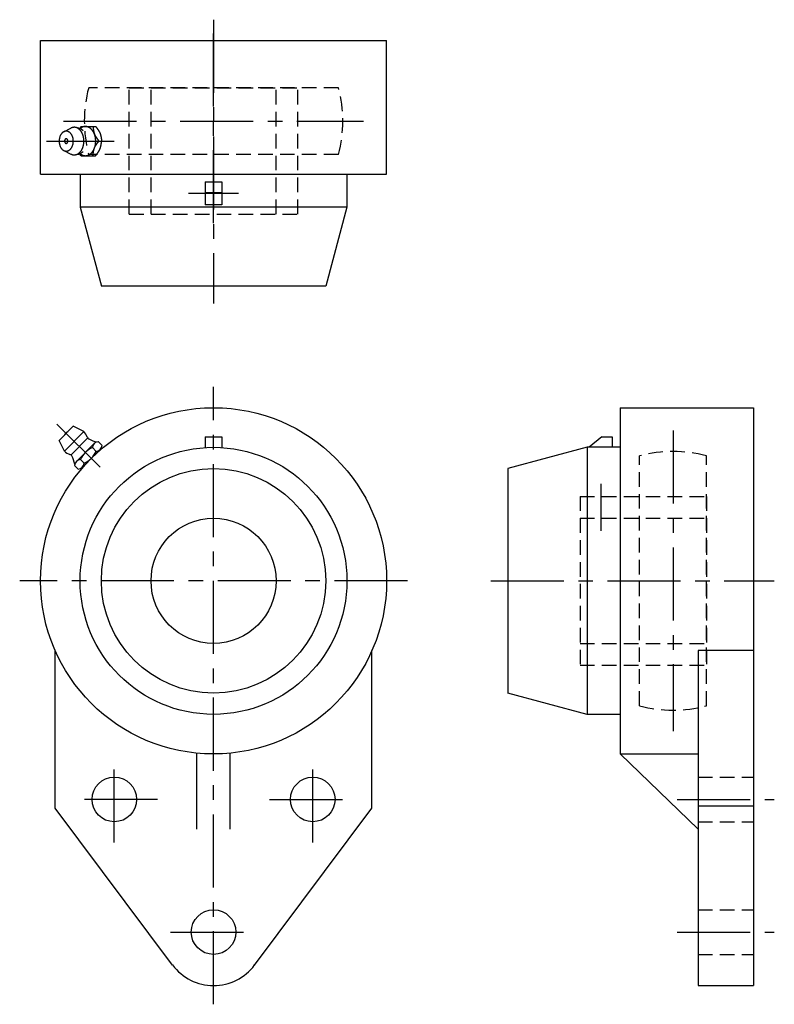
# Model space of a CAD drawing. Extents: x -46 to 134, y -102 to 134.
import ezdxf

# ---------------------------------------------------------------- set-up
doc = ezdxf.new("R2010")
doc.units = 0
doc.header["$LTSCALE"] = 14
doc.header["$MEASUREMENT"] = 0
doc.linetypes.add('CENTER', pattern=[2, 1.25, -0.25, 0.25, -0.25])
doc.linetypes.add('HIDDEN', pattern=[0.375, 0.25, -0.125])
doc.layers.get('0').update_dxf_attribs({"linetype": 'CONTINUOUS'})
doc.layers.add('CENTER', color=1, linetype='CENTER')
doc.layers.add('HIDDEN', color=3, linetype='HIDDEN')

msp = doc.modelspace()

# ---------------------------------------------------------------- linework, layer by layer
for p, q in [((-41.5, 129.5), (41.5, 129.5)), ((-41.5, 97.5), (-41.5, 129.5)), ((41.5, 97.5), (41.5, 129.5)), ((-31.78, 108.9), (-32.14, 108.44)), ((-31.78, 108.9), (-28.28, 108.9)), ((-35.9, 107.66), (-34.2, 108.51)), ((-27.5, 105.4), (-26.85, 105.4)), ((-35.9, 103.14), (-34.2, 102.29)), ((-31.78, 101.9), (-32.14, 102.36)), ((-31.78, 101.9), (-28.28, 101.9)), ((-41.5, 97.5), (41.5, 97.5)), ((-32, 97.5), (-32, 89.6)), ((32, 97.5), (32, 89.6)), ((-2, 95.6), (-2, 90.12)), ((-2, 95.6), (2, 95.6)), ((2, 95.6), (2, 90.12)), ((-2, 93.1), (2, 93.1)), ((2, 90.12), (-2, 90.12)), ((32, 89.6), (-32, 89.6)), ((-32, 89.6), (-26.91, 70.6)), ((32, 89.6), (26.91, 70.6)), ((26.91, 70.6), (-26.91, 70.6)), ((97.5, 41.5), (129.5, 41.5)), ((97.5, 41.5), (97.5, -41.5)), ((129.5, 41.5), (129.5, -97)), ((-37.05, 33.66), (-33.66, 37.05)), ((-35.78, 31.11), (-31.11, 35.78)), ((-31.11, 35.78), (-33.66, 37.05)), ((-35.78, 31.11), (-37.05, 33.66)), ((-30.23, 34.19), (-34.19, 30.23)), ((-27.64, 33.36), (-26.75, 32.46)), ((-2, 34.5), (-2, 31.93)), ((-2, 34.5), (2, 34.5)), ((2, 34.5), (2, 31.93)), ((93.1, 34.5), (90.12, 32)), ((93.1, 34.5), (95.6, 34.5)), ((95.6, 34.5), (95.6, 32)), ((-32.9, 28.62), (-28.62, 32.9)), ((-27.2, 31.49), (-31.49, 27.2)), ((-29.07, 31.93), (-28.18, 31.04)), ((89.6, 32), (70.6, 26.91)), ((97.5, 32), (89.6, 32)), ((89.6, 32), (89.6, -32)), ((-31.93, 29.07), (-31.04, 28.18)), ((-32.46, 26.75), (-33.36, 27.64)), ((70.6, 26.91), (70.6, -26.91)), ((-38, -54.5), (-38, -16.68)), ((38, -54.5), (38, -16.68)), ((116.2, -16.68), (116.2, -97)), ((129.5, -16.68), (116.2, -16.68)), ((89.6, -32), (70.6, -26.91)), ((97.5, -32), (89.6, -32)), ((-4, -59.5), (-4, -41.31)), ((4, -59.5), (4, -41.31)), ((97.5, -41.5), (116.2, -41.5)), ((116.2, -59.5), (97.5, -41.5)), ((129.5, -54), (116.2, -54)), ((-9.84, -92.08), (-38, -54.5)), ((9.84, -92.08), (38, -54.5)), ((116.2, -97), (129.5, -97))]:
    msp.add_line(p, q)
for points in [[(-34.2, 102.29, 0), (-34.14, 102.26, 0), (-34.07, 102.23, 0), (-34, 102.2, 0), (-33.94, 102.18, 0), (-33.87, 102.16, 0), (-33.8, 102.14, 0), (-33.73, 102.13, 0), (-33.66, 102.12, 0), (-33.59, 102.11, 0), (-33.52, 102.1, 0), (-33.45, 102.1, 0), (-33.38, 102.1, 0), (-33.31, 102.1, 0), (-33.24, 102.11, 0), (-33.17, 102.12, 0), (-33.11, 102.13, 0), (-33.04, 102.15, 0), (-32.97, 102.16, 0), (-32.9, 102.18, 0), (-32.83, 102.21, 0), (-32.77, 102.24, 0), (-32.7, 102.26, 0), (-32.63, 102.3, 0), (-32.57, 102.33, 0), (-32.5, 102.37, 0), (-32.44, 102.41, 0), (-32.38, 102.45, 0), (-32.32, 102.5, 0), (-32.25, 102.55, 0), (-32.19, 102.6, 0), (-32.14, 102.65, 0), (-32.08, 102.71, 0), (-32.02, 102.76, 0), (-31.97, 102.82, 0), (-31.91, 102.89, 0), (-31.86, 102.95, 0), (-31.81, 103.02, 0), (-31.76, 103.09, 0), (-31.71, 103.16, 0), (-31.67, 103.23, 0), (-31.62, 103.31, 0), (-31.58, 103.39, 0), (-31.54, 103.46, 0), (-31.5, 103.54, 0), (-31.46, 103.63, 0), (-31.42, 103.71, 0), (-31.39, 103.8, 0), (-31.35, 103.88, 0), (-31.32, 103.97, 0), (-31.29, 104.06, 0), (-31.27, 104.15, 0), (-31.24, 104.24, 0), (-31.22, 104.34, 0), (-31.2, 104.43, 0), (-31.18, 104.52, 0), (-31.16, 104.62, 0), (-31.14, 104.72, 0), (-31.13, 104.81, 0), (-31.12, 104.91, 0), (-31.11, 105.01, 0), (-31.1, 105.1, 0), (-31.1, 105.2, 0), (-31.09, 105.3, 0), (-31.09, 105.4, 0), (-31.09, 105.5, 0), (-31.1, 105.6, 0), (-31.1, 105.7, 0), (-31.11, 105.79, 0), (-31.12, 105.89, 0), (-31.13, 105.99, 0), (-31.14, 106.08, 0), (-31.16, 106.18, 0), (-31.18, 106.28, 0), (-31.2, 106.37, 0), (-31.22, 106.46, 0), (-31.24, 106.56, 0), (-31.27, 106.65, 0), (-31.29, 106.74, 0), (-31.32, 106.83, 0), (-31.35, 106.92, 0), (-31.39, 107, 0), (-31.42, 107.09, 0), (-31.46, 107.17, 0), (-31.5, 107.26, 0), (-31.54, 107.34, 0), (-31.58, 107.41, 0), (-31.62, 107.49, 0), (-31.67, 107.57, 0), (-31.71, 107.64, 0), (-31.76, 107.71, 0), (-31.81, 107.78, 0), (-31.86, 107.85, 0), (-31.91, 107.91, 0), (-31.97, 107.98, 0), (-32.02, 108.04, 0), (-32.08, 108.09, 0), (-32.14, 108.15, 0), (-32.19, 108.2, 0), (-32.25, 108.25, 0), (-32.32, 108.3, 0), (-32.38, 108.35, 0), (-32.44, 108.39, 0), (-32.5, 108.43, 0), (-32.57, 108.47, 0), (-32.63, 108.5, 0), (-32.7, 108.54, 0), (-32.77, 108.56, 0), (-32.83, 108.59, 0), (-32.9, 108.62, 0), (-32.97, 108.64, 0), (-33.04, 108.65, 0), (-33.11, 108.67, 0), (-33.17, 108.68, 0), (-33.24, 108.69, 0), (-33.31, 108.7, 0), (-33.38, 108.7, 0), (-33.45, 108.7, 0), (-33.52, 108.7, 0), (-33.59, 108.69, 0), (-33.66, 108.68, 0), (-33.73, 108.67, 0), (-33.8, 108.66, 0), (-33.87, 108.64, 0), (-33.94, 108.62, 0), (-34, 108.6, 0), (-34.07, 108.57, 0), (-34.14, 108.54, 0), (-34.2, 108.51, 0)], [(-32.03, 102.41, 0), (-31.96, 102.35, 0), (-31.88, 102.3, 0), (-31.81, 102.25, 0), (-31.74, 102.2, 0), (-31.66, 102.15, 0), (-31.58, 102.11, 0), (-31.51, 102.07, 0), (-31.43, 102.04, 0), (-31.35, 102.01, 0), (-31.27, 101.98, 0), (-31.19, 101.96, 0), (-31.11, 101.94, 0), (-31.03, 101.92, 0), (-30.95, 101.91, 0), (-30.86, 101.9, 0), (-30.78, 101.9, 0), (-30.7, 101.9, 0), (-30.62, 101.9, 0), (-30.54, 101.91, 0), (-30.46, 101.92, 0), (-30.37, 101.94, 0), (-30.29, 101.96, 0), (-30.21, 101.98, 0), (-30.13, 102.01, 0), (-30.05, 102.04, 0), (-29.98, 102.07, 0), (-29.9, 102.11, 0), (-29.82, 102.15, 0), (-29.75, 102.19, 0), (-29.67, 102.24, 0), (-29.6, 102.29, 0), (-29.53, 102.35, 0), (-29.46, 102.41, 0), (-29.39, 102.47, 0), (-29.32, 102.53, 0), (-29.25, 102.6, 0), (-29.19, 102.67, 0), (-29.13, 102.75, 0), (-29.06, 102.82, 0), (-29, 102.9, 0), (-28.95, 102.99, 0), (-28.89, 103.07, 0), (-28.84, 103.16, 0), (-28.79, 103.25, 0), (-28.74, 103.34, 0), (-28.69, 103.44, 0), (-28.65, 103.53, 0), (-28.6, 103.63, 0), (-28.56, 103.73, 0), (-28.52, 103.84, 0), (-28.49, 103.94, 0), (-28.46, 104.05, 0), (-28.43, 104.15, 0), (-28.4, 104.26, 0), (-28.37, 104.37, 0), (-28.35, 104.48, 0), (-28.33, 104.6, 0), (-28.31, 104.71, 0), (-28.3, 104.82, 0), (-28.29, 104.94, 0), (-28.28, 105.05, 0), (-28.27, 105.17, 0), (-28.27, 105.28, 0), (-28.26, 105.4, 0), (-28.27, 105.52, 0), (-28.27, 105.63, 0), (-28.28, 105.75, 0), (-28.29, 105.86, 0), (-28.3, 105.98, 0), (-28.31, 106.09, 0), (-28.33, 106.2, 0), (-28.35, 106.32, 0), (-28.37, 106.43, 0), (-28.4, 106.54, 0), (-28.43, 106.65, 0), (-28.46, 106.75, 0), (-28.49, 106.86, 0), (-28.52, 106.96, 0), (-28.56, 107.07, 0), (-28.6, 107.17, 0), (-28.65, 107.27, 0), (-28.69, 107.36, 0), (-28.74, 107.46, 0), (-28.79, 107.55, 0), (-28.84, 107.64, 0), (-28.89, 107.73, 0), (-28.95, 107.81, 0), (-29, 107.9, 0), (-29.06, 107.98, 0), (-29.13, 108.05, 0), (-29.19, 108.13, 0), (-29.25, 108.2, 0), (-29.32, 108.27, 0), (-29.39, 108.33, 0), (-29.46, 108.39, 0), (-29.53, 108.45, 0), (-29.6, 108.51, 0), (-29.67, 108.56, 0), (-29.75, 108.61, 0), (-29.82, 108.65, 0), (-29.9, 108.69, 0), (-29.98, 108.73, 0), (-30.05, 108.76, 0), (-30.13, 108.79, 0), (-30.21, 108.82, 0), (-30.29, 108.84, 0), (-30.37, 108.86, 0), (-30.46, 108.88, 0), (-30.54, 108.89, 0), (-30.62, 108.9, 0), (-30.7, 108.9, 0), (-30.78, 108.9, 0), (-30.86, 108.9, 0), (-30.95, 108.89, 0), (-31.03, 108.88, 0), (-31.11, 108.86, 0), (-31.19, 108.84, 0), (-31.27, 108.82, 0), (-31.35, 108.79, 0), (-31.43, 108.76, 0), (-31.51, 108.73, 0), (-31.58, 108.69, 0), (-31.66, 108.65, 0), (-31.74, 108.6, 0), (-31.81, 108.55, 0), (-31.88, 108.5, 0), (-31.96, 108.45, 0), (-32.03, 108.39, 0)], [(-28.93, 108.9, 0), (-28.92, 108.88, 0), (-28.92, 108.85, 0), (-28.92, 108.83, 0), (-28.92, 108.8, 0), (-28.91, 108.78, 0), (-28.91, 108.75, 0), (-28.91, 108.73, 0), (-28.9, 108.7, 0), (-28.9, 108.68, 0), (-28.9, 108.65, 0), (-28.9, 108.63, 0), (-28.89, 108.61, 0), (-28.89, 108.58, 0), (-28.89, 108.56, 0), (-28.88, 108.53, 0), (-28.88, 108.51, 0), (-28.88, 108.48, 0), (-28.87, 108.46, 0), (-28.87, 108.43, 0), (-28.87, 108.41, 0), (-28.86, 108.39, 0), (-28.86, 108.36, 0), (-28.86, 108.34, 0), (-28.85, 108.31, 0), (-28.85, 108.29, 0), (-28.85, 108.26, 0), (-28.84, 108.24, 0), (-28.84, 108.22, 0), (-28.84, 108.19, 0), (-28.83, 108.17, 0), (-28.83, 108.14, 0), (-28.83, 108.12, 0), (-28.82, 108.1, 0), (-28.82, 108.07, 0), (-28.81, 108.05, 0), (-28.81, 108.02, 0), (-28.81, 108, 0), (-28.8, 107.98, 0), (-28.8, 107.95, 0), (-28.79, 107.93, 0), (-28.79, 107.9, 0), (-28.78, 107.88, 0), (-28.78, 107.86, 0), (-28.77, 107.83, 0), (-28.77, 107.81, 0), (-28.77, 107.78, 0), (-28.76, 107.76, 0), (-28.76, 107.74, 0), (-28.75, 107.71, 0), (-28.74, 107.69, 0), (-28.74, 107.67, 0), (-28.73, 107.64, 0), (-28.73, 107.62, 0), (-28.72, 107.6, 0), (-28.72, 107.57, 0), (-28.71, 107.55, 0), (-28.71, 107.53, 0), (-28.7, 107.5, 0), (-28.69, 107.48, 0), (-28.69, 107.46, 0), (-28.68, 107.43, 0), (-28.67, 107.41, 0), (-28.67, 107.39, 0), (-28.66, 107.37, 0), (-28.65, 107.34, 0), (-28.65, 107.32, 0), (-28.64, 107.3, 0), (-28.63, 107.27, 0), (-28.62, 107.25, 0), (-28.62, 107.23, 0), (-28.61, 107.21, 0), (-28.6, 107.18, 0), (-28.59, 107.16, 0), (-28.59, 107.14, 0), (-28.58, 107.12, 0), (-28.57, 107.09, 0), (-28.56, 107.07, 0), (-28.55, 107.05, 0), (-28.54, 107.03, 0), (-28.53, 107.01, 0), (-28.53, 106.98, 0), (-28.52, 106.96, 0), (-28.51, 106.94, 0), (-28.5, 106.92, 0), (-28.49, 106.9, 0), (-28.48, 106.88, 0), (-28.47, 106.85, 0), (-28.46, 106.83, 0), (-28.45, 106.81, 0), (-28.44, 106.79, 0), (-28.43, 106.77, 0), (-28.41, 106.75, 0), (-28.4, 106.73, 0), (-28.39, 106.7, 0), (-28.38, 106.68, 0), (-28.37, 106.66, 0), (-28.36, 106.64, 0), (-28.35, 106.62, 0), (-28.34, 106.6, 0), (-28.32, 106.58, 0), (-28.31, 106.56, 0), (-28.3, 106.54, 0), (-28.29, 106.52, 0), (-28.28, 106.49, 0), (-28.26, 106.47, 0), (-28.25, 106.45, 0), (-28.24, 106.43, 0), (-28.23, 106.41, 0), (-28.21, 106.39, 0), (-28.2, 106.37, 0), (-28.19, 106.35, 0), (-28.18, 106.33, 0), (-28.16, 106.31, 0), (-28.15, 106.29, 0), (-28.14, 106.27, 0), (-28.12, 106.25, 0), (-28.11, 106.23, 0), (-28.1, 106.21, 0), (-28.08, 106.19, 0), (-28.07, 106.17, 0), (-28.06, 106.15, 0), (-28.04, 106.13, 0), (-28.03, 106.11, 0), (-28.01, 106.09, 0), (-28, 106.07, 0), (-27.99, 106.05, 0), (-27.97, 106.03, 0), (-27.96, 106.01, 0), (-27.94, 105.99, 0), (-27.93, 105.97, 0), (-27.91, 105.95, 0), (-27.9, 105.93, 0), (-27.89, 105.91, 0), (-27.87, 105.89, 0), (-27.86, 105.87, 0), (-27.84, 105.85, 0), (-27.83, 105.83, 0), (-27.81, 105.81, 0), (-27.8, 105.79, 0), (-27.78, 105.77, 0), (-27.77, 105.75, 0), (-27.75, 105.73, 0), (-27.74, 105.71, 0), (-27.72, 105.69, 0), (-27.71, 105.67, 0), (-27.69, 105.65, 0), (-27.68, 105.63, 0), (-27.66, 105.61, 0), (-27.65, 105.6, 0), (-27.63, 105.58, 0), (-27.62, 105.56, 0), (-27.6, 105.54, 0), (-27.59, 105.52, 0), (-27.57, 105.5, 0), (-27.56, 105.48, 0), (-27.54, 105.46, 0), (-27.53, 105.44, 0), (-27.51, 105.42, 0), (-27.5, 105.4, 0)], [(-28.28, 108.9, 0), (-28.26, 108.88, 0), (-28.25, 108.86, 0), (-28.23, 108.84, 0), (-28.22, 108.82, 0), (-28.2, 108.8, 0), (-28.19, 108.78, 0), (-28.17, 108.76, 0), (-28.16, 108.74, 0), (-28.14, 108.72, 0), (-28.13, 108.7, 0), (-28.11, 108.69, 0), (-28.1, 108.67, 0), (-28.08, 108.65, 0), (-28.07, 108.63, 0), (-28.05, 108.61, 0), (-28.04, 108.59, 0), (-28.02, 108.57, 0), (-28.01, 108.55, 0), (-27.99, 108.53, 0), (-27.98, 108.51, 0), (-27.96, 108.49, 0), (-27.95, 108.47, 0), (-27.93, 108.45, 0), (-27.92, 108.43, 0), (-27.91, 108.41, 0), (-27.89, 108.39, 0), (-27.88, 108.37, 0), (-27.86, 108.35, 0), (-27.85, 108.33, 0), (-27.83, 108.31, 0), (-27.82, 108.29, 0), (-27.8, 108.27, 0), (-27.79, 108.25, 0), (-27.78, 108.23, 0), (-27.76, 108.21, 0), (-27.75, 108.19, 0), (-27.73, 108.17, 0), (-27.72, 108.15, 0), (-27.71, 108.13, 0), (-27.69, 108.11, 0), (-27.68, 108.09, 0), (-27.67, 108.07, 0), (-27.65, 108.05, 0), (-27.64, 108.03, 0), (-27.63, 108.01, 0), (-27.61, 107.99, 0), (-27.6, 107.97, 0), (-27.59, 107.95, 0), (-27.57, 107.93, 0), (-27.56, 107.91, 0), (-27.55, 107.89, 0), (-27.54, 107.87, 0), (-27.52, 107.85, 0), (-27.51, 107.83, 0), (-27.5, 107.81, 0), (-27.49, 107.78, 0), (-27.48, 107.76, 0), (-27.46, 107.74, 0), (-27.45, 107.72, 0), (-27.44, 107.7, 0), (-27.43, 107.68, 0), (-27.42, 107.66, 0), (-27.41, 107.64, 0), (-27.39, 107.62, 0), (-27.38, 107.6, 0), (-27.37, 107.57, 0), (-27.36, 107.55, 0), (-27.35, 107.53, 0), (-27.34, 107.51, 0), (-27.33, 107.49, 0), (-27.32, 107.47, 0), (-27.31, 107.45, 0), (-27.3, 107.42, 0), (-27.29, 107.4, 0), (-27.28, 107.38, 0), (-27.27, 107.36, 0), (-27.26, 107.34, 0), (-27.25, 107.32, 0), (-27.24, 107.29, 0), (-27.23, 107.27, 0), (-27.22, 107.25, 0), (-27.22, 107.23, 0), (-27.21, 107.21, 0), (-27.2, 107.18, 0), (-27.19, 107.16, 0), (-27.18, 107.14, 0), (-27.17, 107.12, 0), (-27.17, 107.09, 0), (-27.16, 107.07, 0), (-27.15, 107.05, 0), (-27.14, 107.03, 0), (-27.14, 107, 0), (-27.13, 106.98, 0), (-27.12, 106.96, 0), (-27.12, 106.93, 0), (-27.11, 106.91, 0), (-27.1, 106.89, 0), (-27.1, 106.87, 0), (-27.09, 106.84, 0), (-27.08, 106.82, 0), (-27.08, 106.8, 0), (-27.07, 106.77, 0), (-27.07, 106.75, 0), (-27.06, 106.73, 0), (-27.05, 106.7, 0), (-27.05, 106.68, 0), (-27.04, 106.66, 0), (-27.04, 106.63, 0), (-27.03, 106.61, 0), (-27.03, 106.59, 0), (-27.02, 106.56, 0), (-27.02, 106.54, 0), (-27.01, 106.52, 0), (-27.01, 106.49, 0), (-27, 106.47, 0), (-27, 106.44, 0), (-26.99, 106.42, 0), (-26.99, 106.4, 0), (-26.98, 106.37, 0), (-26.98, 106.35, 0), (-26.98, 106.32, 0), (-26.97, 106.3, 0), (-26.97, 106.28, 0), (-26.96, 106.25, 0), (-26.96, 106.23, 0), (-26.95, 106.2, 0), (-26.95, 106.18, 0), (-26.95, 106.16, 0), (-26.94, 106.13, 0), (-26.94, 106.11, 0), (-26.94, 106.08, 0), (-26.93, 106.06, 0), (-26.93, 106.04, 0), (-26.93, 106.01, 0), (-26.92, 105.99, 0), (-26.92, 105.96, 0), (-26.92, 105.94, 0), (-26.91, 105.91, 0), (-26.91, 105.89, 0), (-26.91, 105.87, 0), (-26.9, 105.84, 0), (-26.9, 105.82, 0), (-26.9, 105.79, 0), (-26.89, 105.77, 0), (-26.89, 105.74, 0), (-26.89, 105.72, 0), (-26.88, 105.69, 0), (-26.88, 105.67, 0), (-26.88, 105.65, 0), (-26.88, 105.62, 0), (-26.87, 105.6, 0), (-26.87, 105.57, 0), (-26.87, 105.55, 0), (-26.86, 105.52, 0), (-26.86, 105.5, 0), (-26.86, 105.47, 0), (-26.86, 105.45, 0), (-26.85, 105.42, 0), (-26.85, 105.4, 0)], [(-35.34, 103, 0), (-35.25, 103, 0), (-35.17, 103.01, 0), (-35.09, 103.03, 0), (-35, 103.05, 0), (-34.92, 103.07, 0), (-34.84, 103.1, 0), (-34.76, 103.14, 0), (-34.69, 103.18, 0), (-34.61, 103.23, 0), (-34.54, 103.28, 0), (-34.46, 103.34, 0), (-34.39, 103.4, 0), (-34.32, 103.47, 0), (-34.26, 103.54, 0), (-34.2, 103.62, 0), (-34.14, 103.7, 0), (-34.08, 103.79, 0), (-34.02, 103.88, 0), (-33.97, 103.97, 0), (-33.92, 104.07, 0), (-33.88, 104.17, 0), (-33.84, 104.27, 0), (-33.8, 104.37, 0), (-33.77, 104.48, 0), (-33.74, 104.59, 0), (-33.71, 104.7, 0), (-33.69, 104.82, 0), (-33.67, 104.93, 0), (-33.66, 105.05, 0), (-33.65, 105.16, 0), (-33.64, 105.28, 0), (-33.64, 105.4, 0), (-33.64, 105.52, 0), (-33.65, 105.64, 0), (-33.66, 105.75, 0), (-33.67, 105.87, 0), (-33.69, 105.98, 0), (-33.71, 106.1, 0), (-33.74, 106.21, 0), (-33.77, 106.32, 0), (-33.8, 106.43, 0), (-33.84, 106.53, 0), (-33.88, 106.63, 0), (-33.92, 106.73, 0), (-33.97, 106.83, 0), (-34.02, 106.92, 0), (-34.08, 107.01, 0), (-34.14, 107.1, 0), (-34.2, 107.18, 0), (-34.26, 107.26, 0), (-34.32, 107.33, 0), (-34.39, 107.4, 0), (-34.46, 107.46, 0), (-34.54, 107.52, 0), (-34.61, 107.57, 0), (-34.69, 107.62, 0), (-34.76, 107.66, 0), (-34.84, 107.7, 0), (-34.92, 107.73, 0), (-35, 107.75, 0), (-35.09, 107.77, 0), (-35.17, 107.79, 0), (-35.25, 107.8, 0), (-35.34, 107.8, 0), (-35.42, 107.8, 0), (-35.5, 107.79, 0), (-35.58, 107.77, 0), (-35.67, 107.75, 0), (-35.75, 107.73, 0), (-35.83, 107.7, 0), (-35.91, 107.66, 0), (-35.98, 107.62, 0), (-36.06, 107.57, 0), (-36.14, 107.52, 0), (-36.21, 107.46, 0), (-36.28, 107.4, 0), (-36.35, 107.33, 0), (-36.41, 107.26, 0), (-36.47, 107.18, 0), (-36.54, 107.1, 0), (-36.59, 107.01, 0), (-36.65, 106.92, 0), (-36.7, 106.83, 0), (-36.75, 106.73, 0), (-36.79, 106.63, 0), (-36.83, 106.53, 0), (-36.87, 106.43, 0), (-36.9, 106.32, 0), (-36.93, 106.21, 0), (-36.96, 106.1, 0), (-36.98, 105.98, 0), (-37, 105.87, 0), (-37.01, 105.75, 0), (-37.02, 105.64, 0), (-37.03, 105.52, 0), (-37.03, 105.4, 0), (-37.03, 105.28, 0), (-37.02, 105.16, 0), (-37.01, 105.05, 0), (-37, 104.93, 0), (-36.98, 104.82, 0), (-36.96, 104.7, 0), (-36.93, 104.59, 0), (-36.9, 104.48, 0), (-36.87, 104.37, 0), (-36.83, 104.27, 0), (-36.79, 104.17, 0), (-36.75, 104.07, 0), (-36.7, 103.97, 0), (-36.65, 103.88, 0), (-36.59, 103.79, 0), (-36.54, 103.7, 0), (-36.47, 103.62, 0), (-36.41, 103.54, 0), (-36.35, 103.47, 0), (-36.28, 103.4, 0), (-36.21, 103.34, 0), (-36.14, 103.28, 0), (-36.06, 103.23, 0), (-35.98, 103.18, 0), (-35.91, 103.14, 0), (-35.83, 103.1, 0), (-35.75, 103.07, 0), (-35.67, 103.05, 0), (-35.58, 103.03, 0), (-35.5, 103.01, 0), (-35.42, 103, 0), (-35.34, 103, 0)], [(-35.34, 104.85, 0), (-35.32, 104.85, 0), (-35.3, 104.85, 0), (-35.28, 104.85, 0), (-35.26, 104.86, 0), (-35.24, 104.86, 0), (-35.22, 104.87, 0), (-35.2, 104.88, 0), (-35.18, 104.89, 0), (-35.17, 104.9, 0), (-35.15, 104.91, 0), (-35.13, 104.92, 0), (-35.12, 104.94, 0), (-35.1, 104.95, 0), (-35.09, 104.97, 0), (-35.07, 104.99, 0), (-35.06, 105.01, 0), (-35.04, 105.03, 0), (-35.03, 105.05, 0), (-35.02, 105.07, 0), (-35.01, 105.09, 0), (-35, 105.11, 0), (-34.99, 105.14, 0), (-34.98, 105.16, 0), (-34.97, 105.19, 0), (-34.97, 105.21, 0), (-34.96, 105.24, 0), (-34.95, 105.27, 0), (-34.95, 105.29, 0), (-34.95, 105.32, 0), (-34.94, 105.35, 0), (-34.94, 105.37, 0), (-34.94, 105.4, 0), (-34.94, 105.43, 0), (-34.94, 105.45, 0), (-34.95, 105.48, 0), (-34.95, 105.51, 0), (-34.95, 105.53, 0), (-34.96, 105.56, 0), (-34.97, 105.59, 0), (-34.97, 105.61, 0), (-34.98, 105.64, 0), (-34.99, 105.66, 0), (-35, 105.69, 0), (-35.01, 105.71, 0), (-35.02, 105.73, 0), (-35.03, 105.75, 0), (-35.04, 105.77, 0), (-35.06, 105.79, 0), (-35.07, 105.81, 0), (-35.09, 105.83, 0), (-35.1, 105.85, 0), (-35.12, 105.86, 0), (-35.13, 105.88, 0), (-35.15, 105.89, 0), (-35.17, 105.9, 0), (-35.18, 105.91, 0), (-35.2, 105.92, 0), (-35.22, 105.93, 0), (-35.24, 105.94, 0), (-35.26, 105.94, 0), (-35.28, 105.95, 0), (-35.3, 105.95, 0), (-35.32, 105.95, 0), (-35.34, 105.95, 0), (-35.35, 105.95, 0), (-35.37, 105.95, 0), (-35.39, 105.95, 0), (-35.41, 105.94, 0), (-35.43, 105.94, 0), (-35.45, 105.93, 0), (-35.47, 105.92, 0), (-35.49, 105.91, 0), (-35.5, 105.9, 0), (-35.52, 105.89, 0), (-35.54, 105.88, 0), (-35.55, 105.86, 0), (-35.57, 105.85, 0), (-35.58, 105.83, 0), (-35.6, 105.81, 0), (-35.61, 105.79, 0), (-35.63, 105.77, 0), (-35.64, 105.75, 0), (-35.65, 105.73, 0), (-35.66, 105.71, 0), (-35.67, 105.69, 0), (-35.68, 105.66, 0), (-35.69, 105.64, 0), (-35.7, 105.61, 0), (-35.7, 105.59, 0), (-35.71, 105.56, 0), (-35.72, 105.53, 0), (-35.72, 105.51, 0), (-35.72, 105.48, 0), (-35.73, 105.45, 0), (-35.73, 105.43, 0), (-35.73, 105.4, 0), (-35.73, 105.37, 0), (-35.73, 105.35, 0), (-35.72, 105.32, 0), (-35.72, 105.29, 0), (-35.72, 105.27, 0), (-35.71, 105.24, 0), (-35.7, 105.21, 0), (-35.7, 105.19, 0), (-35.69, 105.16, 0), (-35.68, 105.14, 0), (-35.67, 105.11, 0), (-35.66, 105.09, 0), (-35.65, 105.07, 0), (-35.64, 105.05, 0), (-35.63, 105.03, 0), (-35.61, 105.01, 0), (-35.6, 104.99, 0), (-35.58, 104.97, 0), (-35.57, 104.95, 0), (-35.55, 104.94, 0), (-35.54, 104.92, 0), (-35.52, 104.91, 0), (-35.5, 104.9, 0), (-35.49, 104.89, 0), (-35.47, 104.88, 0), (-35.45, 104.87, 0), (-35.43, 104.86, 0), (-35.41, 104.86, 0), (-35.39, 104.85, 0), (-35.37, 104.85, 0), (-35.35, 104.85, 0), (-35.34, 104.85, 0)], [(-28.93, 101.9, 0), (-28.92, 101.92, 0), (-28.92, 101.95, 0), (-28.92, 101.97, 0), (-28.92, 102, 0), (-28.91, 102.02, 0), (-28.91, 102.05, 0), (-28.91, 102.07, 0), (-28.9, 102.1, 0), (-28.9, 102.12, 0), (-28.9, 102.15, 0), (-28.9, 102.17, 0), (-28.89, 102.19, 0), (-28.89, 102.22, 0), (-28.89, 102.24, 0), (-28.88, 102.27, 0), (-28.88, 102.29, 0), (-28.88, 102.32, 0), (-28.87, 102.34, 0), (-28.87, 102.37, 0), (-28.87, 102.39, 0), (-28.86, 102.41, 0), (-28.86, 102.44, 0), (-28.86, 102.46, 0), (-28.85, 102.49, 0), (-28.85, 102.51, 0), (-28.85, 102.54, 0), (-28.84, 102.56, 0), (-28.84, 102.58, 0), (-28.84, 102.61, 0), (-28.83, 102.63, 0), (-28.83, 102.66, 0), (-28.83, 102.68, 0), (-28.82, 102.7, 0), (-28.82, 102.73, 0), (-28.81, 102.75, 0), (-28.81, 102.78, 0), (-28.81, 102.8, 0), (-28.8, 102.82, 0), (-28.8, 102.85, 0), (-28.79, 102.87, 0), (-28.79, 102.9, 0), (-28.78, 102.92, 0), (-28.78, 102.94, 0), (-28.77, 102.97, 0), (-28.77, 102.99, 0), (-28.77, 103.02, 0), (-28.76, 103.04, 0), (-28.76, 103.06, 0), (-28.75, 103.09, 0), (-28.74, 103.11, 0), (-28.74, 103.13, 0), (-28.73, 103.16, 0), (-28.73, 103.18, 0), (-28.72, 103.2, 0), (-28.72, 103.23, 0), (-28.71, 103.25, 0), (-28.71, 103.27, 0), (-28.7, 103.3, 0), (-28.69, 103.32, 0), (-28.69, 103.34, 0), (-28.68, 103.37, 0), (-28.67, 103.39, 0), (-28.67, 103.41, 0), (-28.66, 103.43, 0), (-28.65, 103.46, 0), (-28.65, 103.48, 0), (-28.64, 103.5, 0), (-28.63, 103.53, 0), (-28.62, 103.55, 0), (-28.62, 103.57, 0), (-28.61, 103.59, 0), (-28.6, 103.62, 0), (-28.59, 103.64, 0), (-28.59, 103.66, 0), (-28.58, 103.68, 0), (-28.57, 103.71, 0), (-28.56, 103.73, 0), (-28.55, 103.75, 0), (-28.54, 103.77, 0), (-28.53, 103.79, 0), (-28.53, 103.82, 0), (-28.52, 103.84, 0), (-28.51, 103.86, 0), (-28.5, 103.88, 0), (-28.49, 103.9, 0), (-28.48, 103.92, 0), (-28.47, 103.95, 0), (-28.46, 103.97, 0), (-28.45, 103.99, 0), (-28.44, 104.01, 0), (-28.43, 104.03, 0), (-28.41, 104.05, 0), (-28.4, 104.07, 0), (-28.39, 104.1, 0), (-28.38, 104.12, 0), (-28.37, 104.14, 0), (-28.36, 104.16, 0), (-28.35, 104.18, 0), (-28.34, 104.2, 0), (-28.32, 104.22, 0), (-28.31, 104.24, 0), (-28.3, 104.26, 0), (-28.29, 104.28, 0), (-28.28, 104.31, 0), (-28.26, 104.33, 0), (-28.25, 104.35, 0), (-28.24, 104.37, 0), (-28.23, 104.39, 0), (-28.21, 104.41, 0), (-28.2, 104.43, 0), (-28.19, 104.45, 0), (-28.18, 104.47, 0), (-28.16, 104.49, 0), (-28.15, 104.51, 0), (-28.14, 104.53, 0), (-28.12, 104.55, 0), (-28.11, 104.57, 0), (-28.1, 104.59, 0), (-28.08, 104.61, 0), (-28.07, 104.63, 0), (-28.06, 104.65, 0), (-28.04, 104.67, 0), (-28.03, 104.69, 0), (-28.01, 104.71, 0), (-28, 104.73, 0), (-27.99, 104.75, 0), (-27.97, 104.77, 0), (-27.96, 104.79, 0), (-27.94, 104.81, 0), (-27.93, 104.83, 0), (-27.91, 104.85, 0), (-27.9, 104.87, 0), (-27.89, 104.89, 0), (-27.87, 104.91, 0), (-27.86, 104.93, 0), (-27.84, 104.95, 0), (-27.83, 104.97, 0), (-27.81, 104.99, 0), (-27.8, 105.01, 0), (-27.78, 105.03, 0), (-27.77, 105.05, 0), (-27.75, 105.07, 0), (-27.74, 105.09, 0), (-27.72, 105.11, 0), (-27.71, 105.13, 0), (-27.69, 105.15, 0), (-27.68, 105.17, 0), (-27.66, 105.19, 0), (-27.65, 105.2, 0), (-27.63, 105.22, 0), (-27.62, 105.24, 0), (-27.6, 105.26, 0), (-27.59, 105.28, 0), (-27.57, 105.3, 0), (-27.56, 105.32, 0), (-27.54, 105.34, 0), (-27.53, 105.36, 0), (-27.51, 105.38, 0), (-27.5, 105.4, 0)], [(-28.28, 101.9, 0), (-28.26, 101.92, 0), (-28.25, 101.94, 0), (-28.23, 101.96, 0), (-28.22, 101.98, 0), (-28.2, 102, 0), (-28.19, 102.02, 0), (-28.17, 102.04, 0), (-28.16, 102.06, 0), (-28.14, 102.08, 0), (-28.13, 102.1, 0), (-28.11, 102.11, 0), (-28.1, 102.13, 0), (-28.08, 102.15, 0), (-28.07, 102.17, 0), (-28.05, 102.19, 0), (-28.04, 102.21, 0), (-28.02, 102.23, 0), (-28.01, 102.25, 0), (-27.99, 102.27, 0), (-27.98, 102.29, 0), (-27.96, 102.31, 0), (-27.95, 102.33, 0), (-27.93, 102.35, 0), (-27.92, 102.37, 0), (-27.91, 102.39, 0), (-27.89, 102.41, 0), (-27.88, 102.43, 0), (-27.86, 102.45, 0), (-27.85, 102.47, 0), (-27.83, 102.49, 0), (-27.82, 102.51, 0), (-27.8, 102.53, 0), (-27.79, 102.55, 0), (-27.78, 102.57, 0), (-27.76, 102.59, 0), (-27.75, 102.61, 0), (-27.73, 102.63, 0), (-27.72, 102.65, 0), (-27.71, 102.67, 0), (-27.69, 102.69, 0), (-27.68, 102.71, 0), (-27.67, 102.73, 0), (-27.65, 102.75, 0), (-27.64, 102.77, 0), (-27.63, 102.79, 0), (-27.61, 102.81, 0), (-27.6, 102.83, 0), (-27.59, 102.85, 0), (-27.57, 102.87, 0), (-27.56, 102.89, 0), (-27.55, 102.91, 0), (-27.54, 102.93, 0), (-27.52, 102.95, 0), (-27.51, 102.97, 0), (-27.5, 102.99, 0), (-27.49, 103.02, 0), (-27.48, 103.04, 0), (-27.46, 103.06, 0), (-27.45, 103.08, 0), (-27.44, 103.1, 0), (-27.43, 103.12, 0), (-27.42, 103.14, 0), (-27.41, 103.16, 0), (-27.39, 103.18, 0), (-27.38, 103.2, 0), (-27.37, 103.23, 0), (-27.36, 103.25, 0), (-27.35, 103.27, 0), (-27.34, 103.29, 0), (-27.33, 103.31, 0), (-27.32, 103.33, 0), (-27.31, 103.35, 0), (-27.3, 103.38, 0), (-27.29, 103.4, 0), (-27.28, 103.42, 0), (-27.27, 103.44, 0), (-27.26, 103.46, 0), (-27.25, 103.48, 0), (-27.24, 103.51, 0), (-27.23, 103.53, 0), (-27.22, 103.55, 0), (-27.22, 103.57, 0), (-27.21, 103.59, 0), (-27.2, 103.62, 0), (-27.19, 103.64, 0), (-27.18, 103.66, 0), (-27.17, 103.68, 0), (-27.17, 103.71, 0), (-27.16, 103.73, 0), (-27.15, 103.75, 0), (-27.14, 103.77, 0), (-27.14, 103.8, 0), (-27.13, 103.82, 0), (-27.12, 103.84, 0), (-27.12, 103.87, 0), (-27.11, 103.89, 0), (-27.1, 103.91, 0), (-27.1, 103.93, 0), (-27.09, 103.96, 0), (-27.08, 103.98, 0), (-27.08, 104, 0), (-27.07, 104.03, 0), (-27.07, 104.05, 0), (-27.06, 104.07, 0), (-27.05, 104.1, 0), (-27.05, 104.12, 0), (-27.04, 104.14, 0), (-27.04, 104.17, 0), (-27.03, 104.19, 0), (-27.03, 104.21, 0), (-27.02, 104.24, 0), (-27.02, 104.26, 0), (-27.01, 104.28, 0), (-27.01, 104.31, 0), (-27, 104.33, 0), (-27, 104.36, 0), (-26.99, 104.38, 0), (-26.99, 104.4, 0), (-26.98, 104.43, 0), (-26.98, 104.45, 0), (-26.98, 104.48, 0), (-26.97, 104.5, 0), (-26.97, 104.52, 0), (-26.96, 104.55, 0), (-26.96, 104.57, 0), (-26.95, 104.6, 0), (-26.95, 104.62, 0), (-26.95, 104.64, 0), (-26.94, 104.67, 0), (-26.94, 104.69, 0), (-26.94, 104.72, 0), (-26.93, 104.74, 0), (-26.93, 104.76, 0), (-26.93, 104.79, 0), (-26.92, 104.81, 0), (-26.92, 104.84, 0), (-26.92, 104.86, 0), (-26.91, 104.89, 0), (-26.91, 104.91, 0), (-26.91, 104.93, 0), (-26.9, 104.96, 0), (-26.9, 104.98, 0), (-26.9, 105.01, 0), (-26.89, 105.03, 0), (-26.89, 105.06, 0), (-26.89, 105.08, 0), (-26.88, 105.11, 0), (-26.88, 105.13, 0), (-26.88, 105.15, 0), (-26.88, 105.18, 0), (-26.87, 105.2, 0), (-26.87, 105.23, 0), (-26.87, 105.25, 0), (-26.86, 105.28, 0), (-26.86, 105.3, 0), (-26.86, 105.33, 0), (-26.86, 105.35, 0), (-26.85, 105.38, 0), (-26.85, 105.4, 0)]]:
    msp.add_polyline3d(points)
for centre, radius in [((0, 0), 41.5), ((0, 0), 32), ((0, 0), 26.91), ((0, 0), 15), ((-23.8, -52.4), 5.35), ((23.8, -52.4), 5.35), ((0, -84.2), 5.35)]:
    msp.add_circle(centre, radius)
for centre, radius, start, end in [((-33.43, 105.4), 3.3, 49.2525, 90), ((-33.43, 105.4), 3.3, 270, 310.7475), ((-34.3, 34.3), 1.59, 114.555, 155.445), ((-33.45, 33.45), 3.3, 17.9467, 45), ((-29.55, 34.71), 0.8, 197.9467, 240.2157), ((-26.96, 39.22), 6, 240.2157, 260.6802), ((-27.51, 31.8), 1.56, 94.7398, 175.2602), ((-33.45, 33.45), 3.3, 225, 252.0533), ((-26.73, 26.73), 5.7, 114.2291, 155.7709), ((-33.37, 33.37), 5.7, 294.2291, 335.7709), ((-28.31, 32.59), 1.56, 274.7398, 355.2602), ((-34.71, 29.55), 0.8, 29.7843, 72.0533), ((-39.22, 26.96), 6, 9.3198, 29.7843), ((-31.8, 27.51), 1.56, 94.7398, 175.2602), ((-32.59, 28.31), 1.56, 274.7398, 355.2602), ((0, -84.7), 12.3, 216.8455, 323.1545)]:
    msp.add_arc(centre, radius, start, end)
at = {"layer": 'CENTER'}
for p, q in [((0, 85.7), (0, 134.5)), ((0, 134.5), (0, 66.5)), ((-36, 110.2), (36, 110.2)), ((-40.03, 105.4), (-23.87, 105.4)), ((-6, 92.9), (6, 92.9)), ((0, -101.5), (0, 46.5)), ((-27.22, 27.22), (-37.55, 37.55)), ((110.2, 36), (110.2, -36)), ((92.9, 23.25), (92.9, 12)), ((46.5, 0), (-46.5, 0)), ((66.5, 0), (134.5, 0)), ((-23.8, -62.75), (-23.8, -42.05)), ((23.8, -62.75), (23.8, -42.05)), ((-13.45, -52.4), (-34.15, -52.4)), ((13.45, -52.4), (34.15, -52.4)), ((111.2, -52.4), (134.5, -52.4)), ((-10.35, -84.2), (10.35, -84.2)), ((111.2, -84.2), (134.5, -84.2))]:
    msp.add_line(p, q, dxfattribs=at)
at = {"layer": 'HIDDEN'}
for p, q in [((29.95, 118.2), (-29.95, 118.2)), ((-20.25, 87.9), (-20.25, 118.2)), ((-20.25, 118.2), (20.25, 118.2)), ((-15, 87.9), (-15, 118.2)), ((15, 87.9), (15, 118.2)), ((20.25, 87.9), (20.25, 118.2)), ((29.95, 102.2), (-29.95, 102.2)), ((-20.25, 87.9), (20.25, 87.9)), ((102.2, -29.95), (102.2, 29.95)), ((118.2, -29.95), (118.2, 29.95)), ((87.9, 20.25), (87.9, -20.25)), ((87.9, 20.25), (118.2, 20.25)), ((118.2, 20.25), (118.2, -20.25)), ((87.9, 15), (118.2, 15)), ((87.9, -15), (118.2, -15)), ((87.9, -20.25), (118.2, -20.25)), ((116.2, -47.05), (129.5, -47.05)), ((116.2, -57.75), (129.5, -57.75)), ((116.2, -78.85), (129.5, -78.85)), ((116.2, -89.55), (129.5, -89.55))]:
    msp.add_line(p, q, dxfattribs=at)
for centre, start, end in [((0, 110.2), 165.0448, 194.9552), ((0, 110.2), 345.0448, 14.9552), ((110.2, 0), 75.0448, 104.9552), ((110.2, 0), 255.0448, 284.9552)]:
    msp.add_arc(centre, 31, start, end, dxfattribs=at)

doc.saveas('drawing.dxf')
